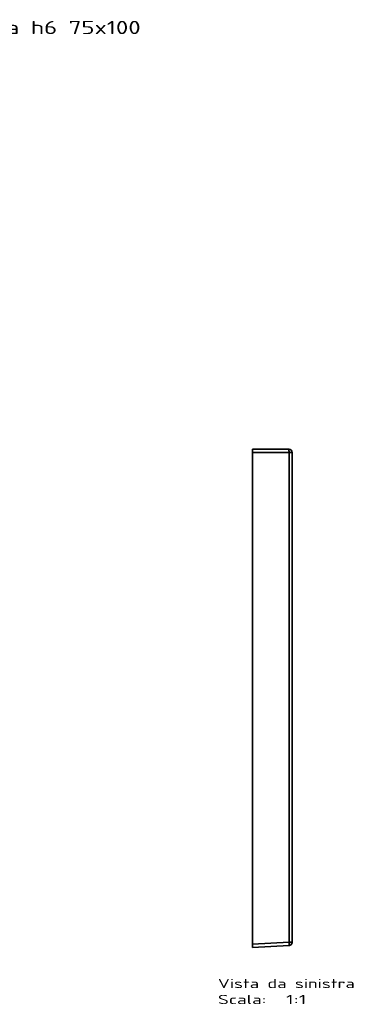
# Model space of a CAD drawing. Extents: x 91 to 1601, y -43 to 1445.
# Tile 108 of 108: x 1098 to 1601, y -43 to 1445. Entities that reach past the tile are written whole.
import ezdxf
from ezdxf.enums import TextEntityAlignment as Align

# ---------------------------------------------------------------- set-up
doc = ezdxf.new("R2010")
doc.units = 0
doc.layers.get('0').update_dxf_attribs({"lineweight": 13})
doc.styles.get("Standard").update_dxf_attribs({"font": 'isocp.shx'})

# ---------------------------------------------------------------- blocks, each defined once
blk = doc.blocks.new('BLOCK114')
at = {"color": 7, "lineweight": 13}
blk.add_text('1022 Piatto doccia h6 75x100', height=20, dxfattribs=at).set_placement((200, 1002.2), (685.8, 1002.2), align=Align.FIT)
blk = doc.blocks.new('BLOCK118')
at = {"color": 7, "lineweight": 13}
for s, p, p2 in [('Vista da sinistra', (-52, -439.6), (154.5, -439.6)), ('Scala:', (-52, -463.8), (20.9, -463.8)), ('  1:1', (20.9, -463.8), (81.6, -463.8))]:
    blk.add_text(s, height=14, dxfattribs=at).set_placement(p, p2, align=Align.FIT)
blk = doc.blocks.new('BLOCK119')
at = {"color": 7, "lineweight": 35}
for p, q in [((55, 375), (0, 375)), ((55, 375), (0, 375)), ((0, 375), (55, 375)), ((55, 375), (0, 375)), ((0, 370), (0, -230)), ((0, -373.2), (0, 370)), ((0, 370), (55.3, 370)), ((55.3, 370), (0, 370)), ((0, -373.2), (0, 370)), ((55.3, 370), (55.3, -370.3)), ((55.3, -370.3), (55.3, 370)), ((60, 370), (60, -370.3)), ((60, -370.3), (60, 370)), ((0, -185), (0, -230)), ((0, -230), (0, -185)), ((0, -230), (0, -275)), ((0, -275), (0, -230)), ((0, -270.9), (0, -373.2)), ((55.3, -370.3), (0, -373.2)), ((0, -373.2), (55.3, -370.3)), ((0, -378.1), (55.3, -375.2)), ((55.3, -375.2), (0, -378.1))]:
    blk.add_line(p, q, dxfattribs=at)
at = {"color": 7, "lineweight": 35, "ltscale": 0.125}
for p, q in [((0, 370), (0, 375)), ((0, 375), (0, 370)), ((0, 370), (0, 375))]:
    blk.add_line(p, q, dxfattribs=at)
at = {"color": 7, "lineweight": 35, "ltscale": 0.118458}
for p, q in [((60, 370), (55.3, 370)), ((60, 370), (55.3, 370)), ((55.3, -370.3), (60, -370.3)), ((55.3, -370.3), (60, -370.3))]:
    blk.add_line(p, q, dxfattribs=at)
at = {"color": 7, "lineweight": 35, "ltscale": 0.135557}
blk.add_line((0, -258), (0, -263.4), dxfattribs=at)
at = {"color": 7, "lineweight": 35, "ltscale": 0.124829}
for p, q in [((0, -373.2), (0, -378.1)), ((0, -378.1), (0, -373.2)), ((0, -378.1), (0, -373.2))]:
    blk.add_line(p, q, dxfattribs=at)
at = {"color": 7, "lineweight": 35}
for centre, start, end in [((55, 370), 0, 90), ((55, 370), 0, 90), ((55, 370), 81.9058, 90), ((55, 370), 81.9058, 86.7282), ((55, -370.3), 273, 0), ((55, -370.3), 273, 360), ((55, -370.3), 338.266, 0), ((55, -370.3), 273, 294.7688), ((55, -370.3), 294.7688, 316.5254), ((55, -370.3), 316.5254, 338.266)]:
    blk.add_arc(centre, 5, start, end, dxfattribs=at)
for centre, major_axis, ratio, start_param, end_param in [((55, 370), (0, -5), 0.052336, 1.570796, 3.141592), ((55, -370.3), (0.26, -4.99), 0.052264, 0, 1.568057), ((55, -370.3), (0.26, -4.99), 0.052264, 6.283185, 7.851242)]:
    blk.add_ellipse(centre, major_axis=major_axis, ratio=ratio, start_param=start_param, end_param=end_param, dxfattribs=at)
blk.add_open_spline([(55.3, 370), (55.3, 371), (55.2, 372), (55.2, 373), (55.2, 374.2), (55.1, 374.8), (55.1, 374.9), (55, 375), (55, 375), (55, 375), (55, 375), (55, 375)], degree=5, knots=[0, 0, 0, 0, 0, 0, 7.173488, 7.173488, 7.173488, 9.213418, 9.213418, 9.213418, 9.497377, 9.497377, 9.497377, 9.497377, 9.497377, 9.497377], dxfattribs=at)

msp = doc.modelspace()

# ---------------------------------------------------------------- block references
at = {"lineweight": 0}
for name, p in [('BLOCK114', (594.5, 421.5)), ('BLOCK119', (1448.9, 421.5)), ('BLOCK118', (1448.9, 421.5))]:
    msp.add_blockref(name, p, dxfattribs=at)

doc.saveas('drawing.dxf')
